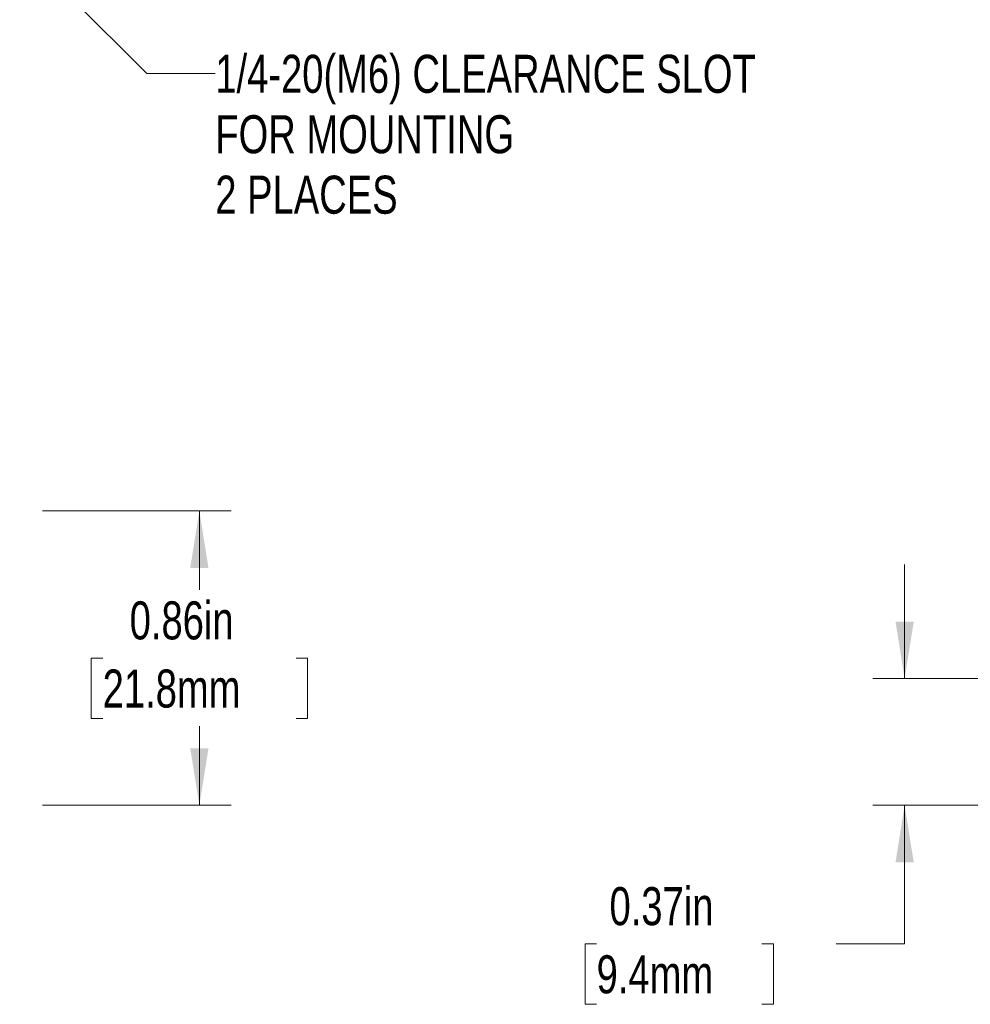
# Model space of a CAD drawing. Header units: inches. Extents: x 0.1 to 14.6, y 0 to 11.3.
# Tile 5 of 16: x 3.1 to 5.9, y 4.4 to 7.3. Entities that reach past the tile are written whole.
import ezdxf

# ---------------------------------------------------------------- set-up
doc = ezdxf.new("R2010")
doc.units = ezdxf.units.IN
doc.header["$LTSCALE"] = 1.333333
doc.header["$MEASUREMENT"] = 0
doc.styles.add('SLDTEXTSTYLE0', font='TXT', dxfattribs={"width": 0.75})
doc.dimstyles.new('SLDDIMSTYLE0', dxfattribs={"dimtxt": 0.111111, "dimasz": 0.166667, "dimexe": 0, "dimexo": 0.0625, "dimgap": 0.027778, "dimtad": 0, "dimtih": 1, "dimtoh": 1, "dimrnd": 1e-09, "dimdsep": 46, "dimtxsty": 'SLDTEXTSTYLE0', "dimsah": 1, "dimcen": 0.09, "dimadec": 0, "dimazin": 2, "dimtfac": 1, "dimtofl": 0, "dimtmove": 0, "dimatfit": 3, "dimfxl": 1, "dimfrac": 2, "dimtolj": 1, "dimtzin": 12, "dimarcsym": 0})
doc.dimstyles.new('SLDDIMSTYLE5', dxfattribs={"dimtxt": 0.111111, "dimasz": 0.166667, "dimexe": 0, "dimexo": 0.0625, "dimgap": 0.027778, "dimtad": 0, "dimtih": 1, "dimtoh": 1, "dimrnd": 1e-09, "dimzin": 12, "dimdsep": 46, "dimtxsty": 'SLDTEXTSTYLE0', "dimsah": 1, "dimcen": 0, "dimadec": 0, "dimazin": 3, "dimtfac": 1, "dimtofl": 0, "dimtmove": 0, "dimatfit": 3, "dimfxl": 1, "dimfrac": 2, "dimtolj": 1, "dimtzin": 12, "dimarcsym": 0})
doc.dimstyles.new('SLDDIMSTYLE7', dxfattribs={"dimtxt": 0.111111, "dimasz": 0.166667, "dimexe": 0, "dimexo": 0.0625, "dimgap": 0.027778, "dimtad": 0, "dimtih": 1, "dimtoh": 1, "dimrnd": 1e-09, "dimdsep": 46, "dimtxsty": 'SLDTEXTSTYLE0', "dimsah": 1, "dimcen": 0.09, "dimadec": 0, "dimazin": 2, "dimtfac": 1, "dimtmove": 0, "dimatfit": 0, "dimfxl": 1, "dimfrac": 2, "dimtolj": 1, "dimtzin": 12, "dimarcsym": 0})

# ---------------------------------------------------------------- blocks, each defined once
blk = doc.blocks.new('_D')
at = {"color": 7, "linetype": 'Continuous', "lineweight": 18}
for p, q in [((3.1745, 5.8349), (3.7261, 5.8349)), ((3.6328, 5.8349), (3.6328, 5.604)), ((3.3503, 5.4049), (3.3165, 5.4049)), ((3.3165, 5.4049), (3.3165, 5.2284)), ((3.9153, 5.4049), (3.9491, 5.4049)), ((3.9491, 5.4049), (3.9491, 5.2284)), ((3.3165, 5.2284), (3.3503, 5.2284)), ((3.9491, 5.2284), (3.9153, 5.2284)), ((3.6328, 4.9749), (3.6328, 5.2058)), ((3.1745, 4.9749), (3.7261, 4.9749))]:
    blk.add_line(p, q, dxfattribs=at)
for points in [[(3.6328, 5.8349), (3.6061, 5.6682), (3.6595, 5.6682)], [(3.6328, 4.9749), (3.6595, 5.1416), (3.6061, 5.1416)]]:
    blk.add_solid(points, dxfattribs=at)
at = {"color": 7, "linetype": 'Continuous', "lineweight": 18, "char_height": 0.11111, "attachment_point": 1, "style": 'SLDTEXTSTYLE0'}
for s, insert in [('0.86in', (3.4292, 5.5707)), ('21.8mm', (3.3503, 5.3716))]:
    blk.add_mtext(s, dxfattribs=dict(at, insert=insert))
blk = doc.blocks.new('_D_6')
at = {"color": 7, "linetype": 'Continuous', "lineweight": 18}
for p, q in [((2.7743, 7.8178), (3.4794, 7.1126)), ((3.4794, 7.1126), (3.6794, 7.1126))]:
    blk.add_line(p, q, dxfattribs=at)
blk.add_solid([(2.7743, 7.8178), (2.8733, 7.6811), (2.911, 7.7188)], dxfattribs=at)
at = {"color": 7, "linetype": 'Continuous', "lineweight": 18, "attachment_point": 1, "style": 'SLDTEXTSTYLE0'}
for s, insert, char_height in [('1/4-20(M6) CLEARANCE SLOT', (3.6794, 7.1675), 0.111111), ('FOR MOUNTING', (3.6794, 6.991), 0.111111), ('2 PLACES', (3.6794, 6.8144), 0.11111)]:
    blk.add_mtext(s, dxfattribs=dict(at, insert=insert, char_height=char_height))
blk = doc.blocks.new('_D_12')
at = {"color": 7, "linetype": 'Continuous', "lineweight": 18}
for p, q in [((5.6934, 5.3449), (5.6934, 5.6782)), ((6.0883, 5.3449), (5.6001, 5.3449)), ((6.0883, 4.9749), (5.6001, 4.9749)), ((5.6934, 4.5701), (5.6934, 4.9749)), ((4.7934, 4.5701), (4.7596, 4.5701)), ((4.7596, 4.5701), (4.7596, 4.3935)), ((5.2763, 4.5701), (5.3101, 4.5701)), ((5.3101, 4.5701), (5.3101, 4.3935)), ((5.4934, 4.5701), (5.6934, 4.5701)), ((4.7596, 4.3935), (4.7934, 4.3935)), ((5.3101, 4.3935), (5.2763, 4.3935))]:
    blk.add_line(p, q, dxfattribs=at)
for points in [[(5.6934, 5.3449), (5.7201, 5.5116), (5.6668, 5.5116)], [(5.6934, 4.9749), (5.6668, 4.8082), (5.7201, 4.8082)]]:
    blk.add_solid(points, dxfattribs=at)
at = {"color": 7, "linetype": 'Continuous', "lineweight": 18, "char_height": 0.11111, "attachment_point": 1, "style": 'SLDTEXTSTYLE0'}
for s, insert in [('0.37in', (4.8312, 4.7358)), ('9.4mm', (4.7934, 4.5367))]:
    blk.add_mtext(s, dxfattribs=dict(at, insert=insert))

msp = doc.modelspace()

# ---------------------------------------------------------------- dimensions: what is measured, and where the dimension line sits
at = {"color": 7, "linetype": 'Continuous', "lineweight": 18}
dim = msp.add_radius_dim(center=(2.6329, 7.9592), mpoint=(2.7743, 7.8178), text='1/4-20(M6) CLEARANCE SLOT\\PFOR MOUNTING\\P2 PLACES', dimstyle='SLDDIMSTYLE5', override={"dimpost": '<>'}, dxfattribs=at)
dim.commit()
dim.dimension.update_dxf_attribs({"geometry": '_D_6', "text_midpoint": (4.7161, 7.1126), "dimtype": 164})
for base, p1, p2, dimstyle, picture, middle in [((3.6328, 5.8349), (3.1079, 4.9749), (3.1079, 5.8349), 'SLDDIMSTYLE0', '_D', (3.6328, 5.4049)), ((5.6934, 4.9749), (6.1549, 5.3449), (6.1549, 4.9749), 'SLDDIMSTYLE7', '_D_12', (5.6934, 4.5701))]:
    dim = msp.add_linear_dim(base=base, p1=p1, p2=p2, angle=90, dimstyle=dimstyle, dxfattribs=at)
    dim.commit()
    dim.dimension.update_dxf_attribs({"geometry": picture, "text_midpoint": middle, "dimtype": 160})

doc.saveas('drawing.dxf')
